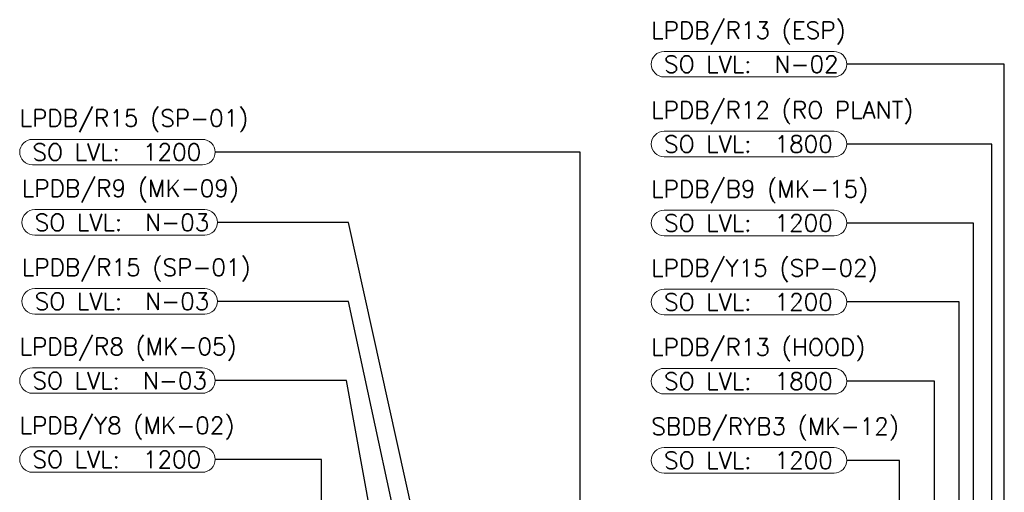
# Model space of a CAD drawing. Header units: millimetres. Extents: x -11575 to 52845, y -36266 to 23021.
# Tile 97 of 184: x 14574 to 23263, y 18855 to 23021. Entities that reach past the tile are written whole.
import ezdxf
from ezdxf.enums import TextEntityAlignment as Align

# ---------------------------------------------------------------- set-up
doc = ezdxf.new("R2010")
doc.units = ezdxf.units.MM
doc.header["$MEASUREMENT"] = 0
doc.layers.get('0').update_dxf_attribs({"lineweight": 5})
doc.layers.add('ELEC-SO-LVL-TAG', color=7, linetype='Continuous')
doc.layers.add('M-MEP-ELLG-TEXT', color=7, linetype='Continuous', lineweight=20)
doc.styles.add('Oswald Light', font='txt')
doc.styles.add('ROMANS-100', font='romans.shx')
doc.styles.get("Standard").update_dxf_attribs({"font": 'romans.shx'})
doc.dimstyles.new('MDS-50', dxfattribs={"dimtxt": 100, "dimasz": 100, "dimexe": 50, "dimexo": 50, "dimgap": 25, "dimtad": 1, "dimdec": 0, "dimtxsty": 'Oswald Light', "dimcen": 0, "dimdle": 1.5875, "dimazin": 0, "dimtfac": 1, "dimtdec": 0, "dimtix": 1, "dimtmove": 0, "dimatfit": 0, "dimfxl": 1, "dimfrac": 2, "dimtolj": 1, "dimarcsym": 0})

# ---------------------------------------------------------------- blocks, each defined once
blk = doc.blocks.new('ELEC-SO-LVL-EQP-TAG')
at = {"color": 0}
blk.add_lwpolyline([(75, 72.5), (1075, 72.5, -0.414214), (1150, -2.5), (1150, -2.5, -0.414214), (1075, -77.5), (75, -77.5, -0.414214), (0, -2.5), (0, -2.5, -0.414214)], format="xyb", close=True, dxfattribs=at)
at = {"color": 0, "insert": (75, -2.5), "char_height": 100, "attachment_point": 4}
blk.add_mtext_dynamic_manual_height_columns('{\\Fromans|c0;SO LVL:}', width=1015.069, gutter_width=1, heights=[0], dxfattribs=at)
at = {"color": 0, "style": 'ROMANS-100'}
for tag, p in [('SO-EQP', (0, 197.5)), ('SO-LVL', (725, -2.5))]:
    blk.add_attdef(tag, text='', height=100, dxfattribs=at).set_placement(p, align=Align.MIDDLE_LEFT)

msp = doc.modelspace()

# ---------------------------------------------------------------- block references
at = {"layer": 'M-MEP-ELLG-TEXT'}
ref = msp.add_blockref('ELEC-SO-LVL-EQP-TAG', (20147.9, 22632.3), dxfattribs=dict(at, xscale=1.5, yscale=1.5, zscale=1.5))
ref.add_attrib('SO-EQP', 'LPDB/R13 (ESP)', dxfattribs={"layer": 'ELEC-SO-LVL-TAG', "height": 150, "style": 'ROMANS-100'}).set_placement((20147.8, 22928.5), align=Align.MIDDLE_LEFT)
ref.add_attrib('SO-LVL', 'N-02', dxfattribs={"layer": 'ELEC-SO-LVL-TAG', "height": 150, "style": 'ROMANS-100'}).set_placement((21235.3, 22628.5), align=Align.MIDDLE_LEFT)
ref = msp.add_blockref('ELEC-SO-LVL-EQP-TAG', (14574.5, 21857), dxfattribs=dict(at, xscale=1.5, yscale=1.5, zscale=1.5))
ref.add_attrib('SO-EQP', 'LPDB/R15 (SP-01)', dxfattribs={"layer": 'ELEC-SO-LVL-TAG', "height": 150, "style": 'ROMANS-100'}).set_placement((14574.5, 22153.2), align=Align.MIDDLE_LEFT)
ref.add_attrib('SO-LVL', '1200', dxfattribs={"layer": 'ELEC-SO-LVL-TAG', "height": 150, "style": 'ROMANS-100'}).set_placement((15662, 21853.2), align=Align.MIDDLE_LEFT)
ref = msp.add_blockref('ELEC-SO-LVL-EQP-TAG', (20147.8, 21928.5), dxfattribs=dict(at, xscale=1.5, yscale=1.5, zscale=1.5))
ref.add_attrib('SO-EQP', 'LPDB/R12 (RO PLANT)', dxfattribs={"layer": 'ELEC-SO-LVL-TAG', "height": 150, "style": 'ROMANS-100'}).set_placement((20147.8, 22224.6), align=Align.MIDDLE_LEFT)
ref.add_attrib('SO-LVL', '1800', dxfattribs={"layer": 'ELEC-SO-LVL-TAG', "height": 150, "style": 'ROMANS-100'}).set_placement((21235.3, 21924.6), align=Align.MIDDLE_LEFT)
ref = msp.add_blockref('ELEC-SO-LVL-EQP-TAG', (14594.4, 21238), dxfattribs=dict(at, xscale=1.5, yscale=1.5, zscale=1.5))
ref.add_attrib('SO-EQP', 'LPDB/R9 (MK-09)', dxfattribs={"layer": 'ELEC-SO-LVL-TAG', "height": 150, "style": 'ROMANS-100'}).set_placement((14594.3, 21534.2), align=Align.MIDDLE_LEFT)
ref.add_attrib('SO-LVL', 'N-03', dxfattribs={"layer": 'ELEC-SO-LVL-TAG', "height": 150, "style": 'ROMANS-100'}).set_placement((15681.8, 21234.2), align=Align.MIDDLE_LEFT)
ref = msp.add_blockref('ELEC-SO-LVL-EQP-TAG', (20147.8, 21232.3), dxfattribs=dict(at, xscale=1.5, yscale=1.5, zscale=1.5))
ref.add_attrib('SO-EQP', 'LPDB/B9 (MK-15)', dxfattribs={"layer": 'ELEC-SO-LVL-TAG', "height": 150, "style": 'ROMANS-100'}).set_placement((20147.7, 21528.5), align=Align.MIDDLE_LEFT)
ref.add_attrib('SO-LVL', '1200', dxfattribs={"layer": 'ELEC-SO-LVL-TAG', "height": 150, "style": 'ROMANS-100'}).set_placement((21235.2, 21228.5), align=Align.MIDDLE_LEFT)
ref = msp.add_blockref('ELEC-SO-LVL-EQP-TAG', (14594.4, 20541.9), dxfattribs=dict(at, xscale=1.5, yscale=1.5, zscale=1.5))
ref.add_attrib('SO-EQP', 'LPDB/R15 (SP-01)', dxfattribs={"layer": 'ELEC-SO-LVL-TAG', "height": 150, "style": 'ROMANS-100'}).set_placement((14594.4, 20838), align=Align.MIDDLE_LEFT)
ref.add_attrib('SO-LVL', 'N-03', dxfattribs={"layer": 'ELEC-SO-LVL-TAG', "height": 150, "style": 'ROMANS-100'}).set_placement((15681.9, 20538), align=Align.MIDDLE_LEFT)
ref = msp.add_blockref('ELEC-SO-LVL-EQP-TAG', (20147.9, 20536.1), dxfattribs=dict(at, xscale=1.5, yscale=1.5, zscale=1.5))
ref.add_attrib('SO-EQP', 'LPDB/Y15 (SP-02)', dxfattribs={"layer": 'ELEC-SO-LVL-TAG', "height": 150, "style": 'ROMANS-100'}).set_placement((20147.8, 20832.3), align=Align.MIDDLE_LEFT)
ref.add_attrib('SO-LVL', '1200', dxfattribs={"layer": 'ELEC-SO-LVL-TAG', "height": 150, "style": 'ROMANS-100'}).set_placement((21235.3, 20532.3), align=Align.MIDDLE_LEFT)
ref = msp.add_blockref('ELEC-SO-LVL-EQP-TAG', (14574.4, 19843.7), dxfattribs=dict(at, xscale=1.5, yscale=1.5, zscale=1.5))
ref.add_attrib('SO-EQP', 'LPDB/R8 (MK-05)', dxfattribs={"layer": 'ELEC-SO-LVL-TAG', "height": 150, "style": 'ROMANS-100'}).set_placement((14574.4, 20139.9), align=Align.MIDDLE_LEFT)
ref.add_attrib('SO-LVL', 'N-03', dxfattribs={"layer": 'ELEC-SO-LVL-TAG', "height": 150, "style": 'ROMANS-100'}).set_placement((15661.9, 19839.9), align=Align.MIDDLE_LEFT)
ref = msp.add_blockref('ELEC-SO-LVL-EQP-TAG', (20147.9, 19838), dxfattribs=dict(at, xscale=1.5, yscale=1.5, zscale=1.5))
ref.add_attrib('SO-EQP', 'LPDB/R13 (HOOD)', dxfattribs={"layer": 'ELEC-SO-LVL-TAG', "height": 150, "style": 'ROMANS-100'}).set_placement((20147.8, 20134.2), align=Align.MIDDLE_LEFT)
ref.add_attrib('SO-LVL', '1800', dxfattribs={"layer": 'ELEC-SO-LVL-TAG', "height": 150, "style": 'ROMANS-100'}).set_placement((21235.3, 19834.2), align=Align.MIDDLE_LEFT)
ref = msp.add_blockref('ELEC-SO-LVL-EQP-TAG', (14574.5, 19147.5), dxfattribs=dict(at, xscale=1.5, yscale=1.5, zscale=1.5))
ref.add_attrib('SO-EQP', 'LPDB/Y8 (MK-02)', dxfattribs={"layer": 'ELEC-SO-LVL-TAG', "height": 150, "style": 'ROMANS-100'}).set_placement((14574.4, 19443.7), align=Align.MIDDLE_LEFT)
ref.add_attrib('SO-LVL', '1200', dxfattribs={"layer": 'ELEC-SO-LVL-TAG', "height": 150, "style": 'ROMANS-100'}).set_placement((15661.9, 19143.7), align=Align.MIDDLE_LEFT)
ref = msp.add_blockref('ELEC-SO-LVL-EQP-TAG', (20147.9, 19139.9), dxfattribs=dict(at, xscale=1.5, yscale=1.5, zscale=1.5))
ref.add_attrib('SO-EQP', 'SBDB/RYB3 (MK-12)', dxfattribs={"layer": 'ELEC-SO-LVL-TAG', "height": 150, "style": 'ROMANS-100'}).set_placement((20147.9, 19436.1), align=Align.MIDDLE_LEFT)
ref.add_attrib('SO-LVL', '1200', dxfattribs={"layer": 'ELEC-SO-LVL-TAG', "height": 150, "style": 'ROMANS-100'}).set_placement((21235.4, 19136.1), align=Align.MIDDLE_LEFT)

# ---------------------------------------------------------------- leaders
for points in [[(19887.5, 12193.8), (23263, 12193.8), (23263, 22628.5), (21872.8, 22628.5)], [(21062, 12507), (23153.5, 12507), (23153.5, 21924.6), (21872.8, 21924.6)], [(19521.5, 16008.3), (19521.5, 21853.2), (16299.5, 21853.2)], [(18831.3, 15104), (17477.2, 21234.2), (16319.3, 21234.2)], [(21058.3, 12906.7), (22987.3, 12906.7), (22991, 21228.5), (21872.7, 21228.5)], [(18733.3, 14685.5), (17477.2, 20538), (16319.4, 20538)], [(21058.3, 13241.1), (22862.3, 13241.1), (22866, 20532.3), (21872.8, 20532.3)], [(18615, 13508.8), (17457.2, 19839.9), (16299.4, 19839.9)], [(21062, 13543), (22647.8, 13543), (22647.8, 19834.2), (21872.8, 19834.2)], [(17239, 16008.3), (17239, 19143.7), (16299.4, 19143.7)], [(21063, 15172.5), (22339.5, 15172.5), (22339.5, 19136.1), (21872.9, 19136.1)]]:
    msp.add_leader(points, dimstyle='MDS-50', override={"dimasz": 150, "dimtad": 0}, dxfattribs=at)

doc.saveas('drawing.dxf')
